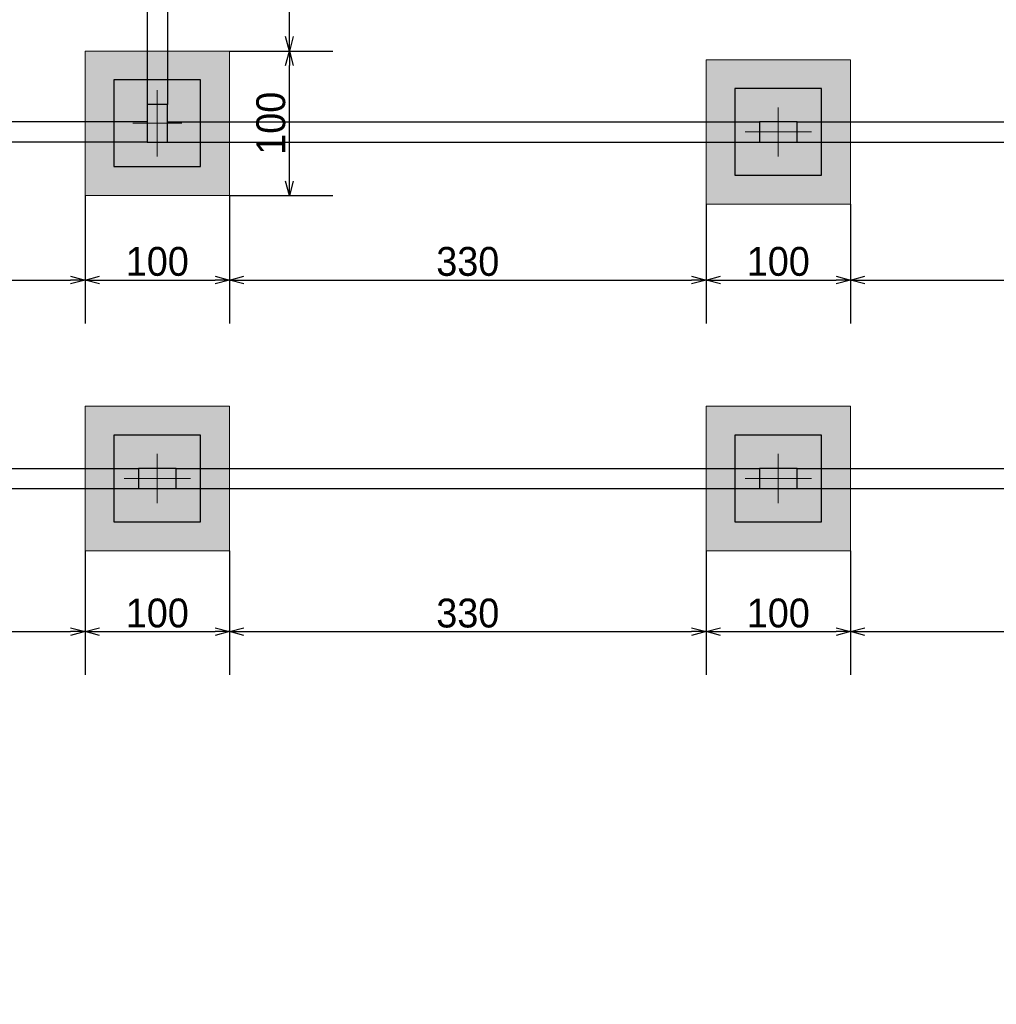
# Model space of a CAD drawing. Header units: millimetres. Extents: x -24 to 384, y -54 to 92.
# Tile 48 of 75: x 162.66 to 169.42, y 71 to 77.82. Entities that reach past the tile are written whole.
import ezdxf

# ---------------------------------------------------------------- set-up
doc = ezdxf.new("R2010")
doc.units = ezdxf.units.MM
doc.layers.add('BL_CONTORNO', color=6, linetype='Continuous', lineweight=9)
doc.layers.add('PILAR_EIXOS', color=1, linetype='Continuous', lineweight=0)
doc.styles.add('GULIM', font='Gulim.ttf')
doc.dimstyles.new('GULIM-100', dxfattribs={"dimtxt": 0.2, "dimasz": 0.1, "dimexe": 0.3, "dimexo": 0, "dimgap": 0.025, "dimtad": 1, "dimdec": 1, "dimlfac": 100, "dimzin": 12, "dimdsep": 46, "dimtxsty": 'GULIM', "dimblk": 'OPEN30', "dimcen": 0, "dimclrd": 152, "dimclre": 152, "dimclrt": 152, "dimaunit": 1, "dimadec": 0, "dimazin": 0, "dimtfac": 1.875, "dimtdec": 1, "dimtmove": 2, "dimatfit": 3, "dimldrblk": 'OPEN30', "dimfxl": 0, "dimtolj": 1, "dimtzin": 12, "dimlwd": -1, "dimarcsym": 0})

# ---------------------------------------------------------------- blocks, each defined once
blk = doc.blocks.new('EIXOS_DO_PILAR')
at = {"layer": 'PILAR_EIXOS'}
for p, q in [((0, -0.5), (0, 0.5)), ((-0.5, 0), (0.5, 0))]:
    blk.add_line(p, q, dxfattribs=at)
blk = doc.blocks.new('_Open30')
at = {"color": 0, "linetype": 'ByBlock', "lineweight": -2}
for p, q in [((-1, 0.268), (0, 0)), ((0, 0), (-1, -0.268)), ((0, 0), (-1, 0))]:
    blk.add_line(p, q, dxfattribs=at)
blk = doc.blocks.new('*D262')
at = {"color": 152, "lineweight": -2, "transparency": 16777216}
for p, q in [((164.1122, 77.6016), (164.8269, 77.6016)), ((164.1122, 76.6016), (164.8269, 76.6016))]:
    blk.add_line(p, q, dxfattribs=at)
at = {"color": 152, "transparency": 16777216}
blk.add_line((164.5269, 76.7016), (164.5269, 77.5016), dxfattribs=at)
at = {"layer": 'Defpoints', "color": 0, "transparency": 16777216}
for p in [(164.1122, 77.6016), (164.5269, 77.6016), (164.1122, 76.6016)]:
    blk.add_point(p, dxfattribs=at)
at = {"color": 152, "transparency": 16777216, "xscale": 0.1, "yscale": 0.1, "zscale": 0.1}
for p, rotation in [((164.5269, 77.6016), 90), ((164.5269, 76.6016), 270)]:
    blk.add_blockref('_Open30', p, dxfattribs=dict(at, rotation=rotation))
at = {"color": 152, "transparency": 16777216, "insert": (164.3991, 77.1016), "char_height": 0.2, "attachment_point": 5, "rotation": 90, "style": 'GULIM'}
blk.add_mtext('\\A1;100', dxfattribs=at)
blk = doc.blocks.new('*D263')
at = {"color": 152, "lineweight": -2, "transparency": 16777216}
for p, q in [((164.1122, 79.6416), (164.8269, 79.6416)), ((164.1122, 77.6016), (164.8269, 77.6016))]:
    blk.add_line(p, q, dxfattribs=at)
at = {"color": 152, "transparency": 16777216}
blk.add_line((164.5269, 77.7016), (164.5269, 79.5416), dxfattribs=at)
at = {"layer": 'Defpoints', "color": 0, "transparency": 16777216}
for p in [(164.1122, 79.6416), (164.5269, 79.6416), (164.1122, 77.6016)]:
    blk.add_point(p, dxfattribs=at)
at = {"color": 152, "transparency": 16777216, "xscale": 0.1, "yscale": 0.1, "zscale": 0.1}
for p, rotation in [((164.5269, 79.6416), 90), ((164.5269, 77.6016), 270)]:
    blk.add_blockref('_Open30', p, dxfattribs=dict(at, rotation=rotation))
at = {"color": 152, "transparency": 16777216, "insert": (164.3992, 78.6216), "char_height": 0.2, "attachment_point": 5, "rotation": 90, "style": 'GULIM'}
blk.add_mtext('\\A1;204', dxfattribs=at)
blk = doc.blocks.new('*D299')
at = {"color": 152, "lineweight": -2, "transparency": 16777216}
for p, q in [((163.1122, 76.6016), (163.1122, 75.716)), ((159.8122, 76.5416), (159.8122, 75.716))]:
    blk.add_line(p, q, dxfattribs=at)
at = {"color": 152, "transparency": 16777216}
blk.add_line((159.9122, 76.016), (163.0122, 76.016), dxfattribs=at)
at = {"layer": 'Defpoints', "color": 0, "transparency": 16777216}
for p in [(163.1122, 76.6016), (159.8122, 76.5416), (163.1122, 76.016)]:
    blk.add_point(p, dxfattribs=at)
at = {"color": 152, "transparency": 16777216, "xscale": 0.1, "yscale": 0.1, "zscale": 0.1, "rotation": 180}
blk.add_blockref('_Open30', (159.8122, 76.016), dxfattribs=at)
at = {"color": 152, "transparency": 16777216, "xscale": 0.1, "yscale": 0.1, "zscale": 0.1}
blk.add_blockref('_Open30', (163.1122, 76.016), dxfattribs=at)
at = {"color": 152, "transparency": 16777216, "insert": (161.4622, 76.1435), "char_height": 0.2, "attachment_point": 5, "style": 'GULIM'}
blk.add_mtext('\\A1;330', dxfattribs=at)
blk = doc.blocks.new('*D300')
at = {"color": 152, "lineweight": -2, "transparency": 16777216}
for p, q in [((163.1122, 76.6016), (163.1122, 75.716)), ((164.1122, 76.6016), (164.1122, 75.716))]:
    blk.add_line(p, q, dxfattribs=at)
at = {"color": 152, "transparency": 16777216}
blk.add_line((163.2122, 76.016), (164.0122, 76.016), dxfattribs=at)
at = {"layer": 'Defpoints', "color": 0, "transparency": 16777216}
for p in [(163.1122, 76.6016), (164.1122, 76.6016), (164.1122, 76.016)]:
    blk.add_point(p, dxfattribs=at)
at = {"color": 152, "transparency": 16777216, "xscale": 0.1, "yscale": 0.1, "zscale": 0.1, "rotation": 180}
blk.add_blockref('_Open30', (163.1122, 76.016), dxfattribs=at)
at = {"color": 152, "transparency": 16777216, "xscale": 0.1, "yscale": 0.1, "zscale": 0.1}
blk.add_blockref('_Open30', (164.1122, 76.016), dxfattribs=at)
at = {"color": 152, "transparency": 16777216, "insert": (163.6122, 76.1438), "char_height": 0.2, "attachment_point": 5, "style": 'GULIM'}
blk.add_mtext('\\A1;100', dxfattribs=at)
blk = doc.blocks.new('*D301')
at = {"color": 152, "lineweight": -2, "transparency": 16777216}
for p, q in [((164.1122, 76.6016), (164.1122, 75.716)), ((167.4122, 76.5416), (167.4122, 75.716))]:
    blk.add_line(p, q, dxfattribs=at)
at = {"color": 152, "transparency": 16777216}
blk.add_line((164.2122, 76.016), (167.3122, 76.016), dxfattribs=at)
at = {"layer": 'Defpoints', "color": 0, "transparency": 16777216}
for p in [(164.1122, 76.6016), (167.4122, 76.5416), (167.4122, 76.016)]:
    blk.add_point(p, dxfattribs=at)
at = {"color": 152, "transparency": 16777216, "xscale": 0.1, "yscale": 0.1, "zscale": 0.1, "rotation": 180}
blk.add_blockref('_Open30', (164.1122, 76.016), dxfattribs=at)
at = {"color": 152, "transparency": 16777216, "xscale": 0.1, "yscale": 0.1, "zscale": 0.1}
blk.add_blockref('_Open30', (167.4122, 76.016), dxfattribs=at)
at = {"color": 152, "transparency": 16777216, "insert": (165.7622, 76.1435), "char_height": 0.2, "attachment_point": 5, "style": 'GULIM'}
blk.add_mtext('\\A1;330', dxfattribs=at)
blk = doc.blocks.new('*D302')
at = {"color": 152, "lineweight": -2, "transparency": 16777216}
for p, q in [((167.4122, 76.5416), (167.4122, 75.716)), ((168.4122, 76.5416), (168.4122, 75.716))]:
    blk.add_line(p, q, dxfattribs=at)
at = {"color": 152, "transparency": 16777216}
blk.add_line((167.5122, 76.016), (168.3122, 76.016), dxfattribs=at)
at = {"layer": 'Defpoints', "color": 0, "transparency": 16777216}
for p in [(167.4122, 76.5416), (168.4122, 76.5416), (168.4122, 76.016)]:
    blk.add_point(p, dxfattribs=at)
at = {"color": 152, "transparency": 16777216, "xscale": 0.1, "yscale": 0.1, "zscale": 0.1, "rotation": 180}
blk.add_blockref('_Open30', (167.4122, 76.016), dxfattribs=at)
at = {"color": 152, "transparency": 16777216, "xscale": 0.1, "yscale": 0.1, "zscale": 0.1}
blk.add_blockref('_Open30', (168.4122, 76.016), dxfattribs=at)
at = {"color": 152, "transparency": 16777216, "insert": (167.9122, 76.1438), "char_height": 0.2, "attachment_point": 5, "style": 'GULIM'}
blk.add_mtext('\\A1;100', dxfattribs=at)
blk = doc.blocks.new('*D303')
at = {"color": 152, "lineweight": -2, "transparency": 16777216}
for p, q in [((171.4872, 76.6516), (171.4872, 75.716)), ((168.4122, 76.5416), (168.4122, 75.716))]:
    blk.add_line(p, q, dxfattribs=at)
at = {"color": 152, "transparency": 16777216}
blk.add_line((168.5122, 76.016), (171.3872, 76.016), dxfattribs=at)
at = {"layer": 'Defpoints', "color": 0, "transparency": 16777216}
for p in [(171.4872, 76.6516), (168.4122, 76.5416), (171.4872, 76.016)]:
    blk.add_point(p, dxfattribs=at)
at = {"color": 152, "transparency": 16777216, "xscale": 0.1, "yscale": 0.1, "zscale": 0.1, "rotation": 180}
blk.add_blockref('_Open30', (168.4122, 76.016), dxfattribs=at)
at = {"color": 152, "transparency": 16777216, "xscale": 0.1, "yscale": 0.1, "zscale": 0.1}
blk.add_blockref('_Open30', (171.4872, 76.016), dxfattribs=at)
at = {"color": 152, "transparency": 16777216, "insert": (169.9497, 76.1437), "char_height": 0.2, "attachment_point": 5, "style": 'GULIM'}
blk.add_mtext('\\A1;307.5', dxfattribs=at)
blk = doc.blocks.new('*D322')
at = {"color": 152, "lineweight": -2, "transparency": 16777216}
for p, q in [((159.8122, 74.1416), (159.8122, 73.2808)), ((163.1122, 74.1416), (163.1122, 73.2808))]:
    blk.add_line(p, q, dxfattribs=at)
at = {"color": 152, "transparency": 16777216}
blk.add_line((159.9122, 73.5808), (163.0122, 73.5808), dxfattribs=at)
at = {"layer": 'Defpoints', "color": 0, "transparency": 16777216}
for p in [(159.8122, 74.1416), (163.1122, 74.1416), (163.1122, 73.5808)]:
    blk.add_point(p, dxfattribs=at)
at = {"color": 152, "transparency": 16777216, "xscale": 0.1, "yscale": 0.1, "zscale": 0.1, "rotation": 180}
blk.add_blockref('_Open30', (159.8122, 73.5808), dxfattribs=at)
at = {"color": 152, "transparency": 16777216, "xscale": 0.1, "yscale": 0.1, "zscale": 0.1}
blk.add_blockref('_Open30', (163.1122, 73.5808), dxfattribs=at)
at = {"color": 152, "transparency": 16777216, "insert": (161.4622, 73.7083), "char_height": 0.2, "attachment_point": 5, "style": 'GULIM'}
blk.add_mtext('\\A1;330', dxfattribs=at)
blk = doc.blocks.new('*D323')
at = {"color": 152, "lineweight": -2, "transparency": 16777216}
for p, q in [((163.1122, 74.1416), (163.1122, 73.2808)), ((164.1122, 74.1416), (164.1122, 73.2808))]:
    blk.add_line(p, q, dxfattribs=at)
at = {"color": 152, "transparency": 16777216}
blk.add_line((163.2122, 73.5808), (164.0122, 73.5808), dxfattribs=at)
at = {"layer": 'Defpoints', "color": 0, "transparency": 16777216}
for p in [(163.1122, 74.1416), (164.1122, 74.1416), (164.1122, 73.5808)]:
    blk.add_point(p, dxfattribs=at)
at = {"color": 152, "transparency": 16777216, "xscale": 0.1, "yscale": 0.1, "zscale": 0.1, "rotation": 180}
blk.add_blockref('_Open30', (163.1122, 73.5808), dxfattribs=at)
at = {"color": 152, "transparency": 16777216, "xscale": 0.1, "yscale": 0.1, "zscale": 0.1}
blk.add_blockref('_Open30', (164.1122, 73.5808), dxfattribs=at)
at = {"color": 152, "transparency": 16777216, "insert": (163.6122, 73.7086), "char_height": 0.2, "attachment_point": 5, "style": 'GULIM'}
blk.add_mtext('\\A1;100', dxfattribs=at)
blk = doc.blocks.new('*D324')
at = {"color": 152, "lineweight": -2, "transparency": 16777216}
for p, q in [((164.1122, 74.1416), (164.1122, 73.2808)), ((167.4122, 74.1416), (167.4122, 73.2808))]:
    blk.add_line(p, q, dxfattribs=at)
at = {"color": 152, "transparency": 16777216}
blk.add_line((164.2122, 73.5808), (167.3122, 73.5808), dxfattribs=at)
at = {"layer": 'Defpoints', "color": 0, "transparency": 16777216}
for p in [(164.1122, 74.1416), (167.4122, 74.1416), (167.4122, 73.5808)]:
    blk.add_point(p, dxfattribs=at)
at = {"color": 152, "transparency": 16777216, "xscale": 0.1, "yscale": 0.1, "zscale": 0.1, "rotation": 180}
blk.add_blockref('_Open30', (164.1122, 73.5808), dxfattribs=at)
at = {"color": 152, "transparency": 16777216, "xscale": 0.1, "yscale": 0.1, "zscale": 0.1}
blk.add_blockref('_Open30', (167.4122, 73.5808), dxfattribs=at)
at = {"color": 152, "transparency": 16777216, "insert": (165.7622, 73.7083), "char_height": 0.2, "attachment_point": 5, "style": 'GULIM'}
blk.add_mtext('\\A1;330', dxfattribs=at)
blk = doc.blocks.new('*D325')
at = {"color": 152, "lineweight": -2, "transparency": 16777216}
for p, q in [((167.4122, 74.1416), (167.4122, 73.2808)), ((168.4122, 74.1416), (168.4122, 73.2808))]:
    blk.add_line(p, q, dxfattribs=at)
at = {"color": 152, "transparency": 16777216}
blk.add_line((167.5122, 73.5808), (168.3122, 73.5808), dxfattribs=at)
at = {"layer": 'Defpoints', "color": 0, "transparency": 16777216}
for p in [(167.4122, 74.1416), (168.4122, 74.1416), (168.4122, 73.5808)]:
    blk.add_point(p, dxfattribs=at)
at = {"color": 152, "transparency": 16777216, "xscale": 0.1, "yscale": 0.1, "zscale": 0.1, "rotation": 180}
blk.add_blockref('_Open30', (167.4122, 73.5808), dxfattribs=at)
at = {"color": 152, "transparency": 16777216, "xscale": 0.1, "yscale": 0.1, "zscale": 0.1}
blk.add_blockref('_Open30', (168.4122, 73.5808), dxfattribs=at)
at = {"color": 152, "transparency": 16777216, "insert": (167.9122, 73.7086), "char_height": 0.2, "attachment_point": 5, "style": 'GULIM'}
blk.add_mtext('\\A1;100', dxfattribs=at)
blk = doc.blocks.new('*D326')
at = {"color": 152, "lineweight": -2, "transparency": 16777216}
for p, q in [((168.4122, 74.1416), (168.4122, 73.2808)), ((171.6522, 74.1416), (171.6522, 73.2808))]:
    blk.add_line(p, q, dxfattribs=at)
at = {"color": 152, "transparency": 16777216}
blk.add_line((168.5122, 73.5808), (171.5522, 73.5808), dxfattribs=at)
at = {"layer": 'Defpoints', "color": 0, "transparency": 16777216}
for p in [(168.4122, 74.1416), (171.6522, 74.1416), (171.6522, 73.5808)]:
    blk.add_point(p, dxfattribs=at)
at = {"color": 152, "transparency": 16777216, "xscale": 0.1, "yscale": 0.1, "zscale": 0.1, "rotation": 180}
blk.add_blockref('_Open30', (168.4122, 73.5808), dxfattribs=at)
at = {"color": 152, "transparency": 16777216, "xscale": 0.1, "yscale": 0.1, "zscale": 0.1}
blk.add_blockref('_Open30', (171.6522, 73.5808), dxfattribs=at)
at = {"color": 152, "transparency": 16777216, "insert": (170.0322, 73.7084), "char_height": 0.2, "attachment_point": 5, "style": 'GULIM'}
blk.add_mtext('\\A1;324', dxfattribs=at)

msp = doc.modelspace()

# ---------------------------------------------------------------- hatches: boundary and pattern name
h = msp.add_hatch(color=11)
h.dxf.hatch_style = 1
h.paths.add_polyline_path([(137.3122, 83.6816), (137.3122, 82.6816), (138.3122, 82.6816), (138.3122, 83.6816)])
h.paths.add_polyline_path([(137.5122, 83.4816), (137.5122, 82.8816), (138.1122, 82.8816), (138.1122, 83.4816)], flags=16)
h.paths.add_polyline_path([(141.6122, 83.7416), (141.6122, 82.7416), (142.6122, 82.7416), (142.6122, 83.7416)])
h.paths.add_polyline_path([(141.8122, 83.5416), (141.8122, 82.9416), (142.4122, 82.9416), (142.4122, 83.5416)], flags=16)
h.paths.add_polyline_path([(145.9122, 83.6816), (145.9122, 82.6816), (146.9122, 82.6816), (146.9122, 83.6816)])
h.paths.add_polyline_path([(146.1122, 83.4816), (146.1122, 82.8816), (146.7122, 82.8816), (146.7122, 83.4816)], flags=16)
h.paths.add_polyline_path([(150.2122, 83.7416), (150.2122, 82.7416), (151.2122, 82.7416), (151.2122, 83.7416)])
h.paths.add_polyline_path([(150.4122, 83.5416), (150.4122, 82.9416), (151.0122, 82.9416), (151.0122, 83.5416)], flags=16)
h.paths.add_polyline_path([(154.5122, 83.6816), (154.5122, 82.6816), (155.5122, 82.6816), (155.5122, 83.6816)])
h.paths.add_polyline_path([(154.7122, 83.4816), (154.7122, 82.8816), (155.3122, 82.8816), (155.3122, 83.4816)], flags=16)
h.paths.add_polyline_path([(158.8122, 83.7416), (158.8122, 82.7416), (159.8122, 82.7416), (159.8122, 83.7416)])
h.paths.add_polyline_path([(159.0122, 83.5416), (159.0122, 82.9416), (159.6122, 82.9416), (159.6122, 83.5416)], flags=16)
h.paths.add_polyline_path([(163.1122, 83.6816), (163.1122, 82.6816), (164.1122, 82.6816), (164.1122, 83.6816)])
h.paths.add_polyline_path([(163.3122, 83.4816), (163.3122, 82.8816), (163.9122, 82.8816), (163.9122, 83.4816)], flags=16)
h.paths.add_polyline_path([(167.4122, 83.7416), (167.4122, 82.7416), (168.4122, 82.7416), (168.4122, 83.7416)])
h.paths.add_polyline_path([(167.6122, 83.5416), (167.6122, 82.9416), (168.2122, 82.9416), (168.2122, 83.5416)], flags=16)
h.paths.add_polyline_path([(171.6872, 82.9316), (172.9372, 82.9316), (172.9372, 83.4316), (171.6872, 83.4316)], flags=16)
h.paths.add_polyline_path([(171.4872, 82.7316), (173.1372, 82.7316), (173.1372, 83.6316), (171.4872, 83.6316)])
h.paths.add_polyline_path([(176.2122, 83.7416), (176.2122, 82.7416), (177.2122, 82.7416), (177.2122, 83.7416)])
h.paths.add_polyline_path([(176.4122, 83.5416), (176.4122, 82.9416), (177.0122, 82.9416), (177.0122, 83.5416)], flags=16)
h.paths.add_polyline_path([(180.5122, 83.6816), (180.5122, 82.6816), (181.5122, 82.6816), (181.5122, 83.6816)])
h.paths.add_polyline_path([(180.7122, 83.4816), (180.7122, 82.8816), (181.3122, 82.8816), (181.3122, 83.4816)], flags=16)
h.paths.add_polyline_path([(180.5122, 80.6416), (180.5122, 79.6416), (181.5122, 79.6416), (181.5122, 80.6416)])
h.paths.add_polyline_path([(180.7122, 80.4416), (180.7122, 79.8416), (181.3122, 79.8416), (181.3122, 80.4416)], flags=16)
h.paths.add_polyline_path([(180.5122, 77.6016), (180.5122, 76.6016), (181.5122, 76.6016), (181.5122, 77.6016)])
h.paths.add_polyline_path([(180.7122, 77.4016), (180.7122, 76.8016), (181.3122, 76.8016), (181.3122, 77.4016)], flags=16)
h.paths.add_polyline_path([(177.4122, 77.5416), (177.4122, 76.5416), (178.4122, 76.5416), (178.4122, 77.5416)])
h.paths.add_polyline_path([(177.6122, 77.3416), (177.6122, 76.7416), (178.2122, 76.7416), (178.2122, 77.3416)], flags=16)
h.paths.add_polyline_path([(180.5122, 73.2416), (180.5122, 72.2416), (181.5122, 72.2416), (181.5122, 73.2416)])
h.paths.add_polyline_path([(180.7122, 73.0416), (180.7122, 72.4416), (181.3122, 72.4416), (181.3122, 73.0416)], flags=16)
h.paths.add_polyline_path([(180.5122, 68.9416), (180.5122, 67.9416), (181.5122, 67.9416), (181.5122, 68.9416)])
h.paths.add_polyline_path([(177.4122, 68.9416), (177.4122, 67.9416), (178.4122, 67.9416), (178.4122, 68.9416)])
h.paths.add_polyline_path([(180.7122, 68.7416), (180.7122, 68.1416), (181.3122, 68.1416), (181.3122, 68.7416)], flags=16)
h.paths.add_polyline_path([(177.6122, 68.7416), (177.6122, 68.1416), (178.2122, 68.1416), (178.2122, 68.7416)], flags=16)
h.paths.add_polyline_path([(180.5122, 64.7016), (180.5122, 63.7016), (181.5122, 63.7016), (181.5122, 64.7016)])
h.paths.add_polyline_path([(180.7122, 64.5016), (180.7122, 63.9016), (181.3122, 63.9016), (181.3122, 64.5016)], flags=16)
h.paths.add_polyline_path([(177.4122, 60.3416), (177.4122, 59.3416), (178.4122, 59.3416), (178.4122, 60.3416)])
h.paths.add_polyline_path([(180.5122, 60.4016), (180.5122, 59.4016), (181.5122, 59.4016), (181.5122, 60.4016)])
h.paths.add_polyline_path([(177.6122, 60.1416), (177.6122, 59.5416), (178.2122, 59.5416), (178.2122, 60.1416)], flags=16)
h.paths.add_polyline_path([(180.7122, 60.2016), (180.7122, 59.6016), (181.3122, 59.6016), (181.3122, 60.2016)], flags=16)
h.paths.add_polyline_path([(171.9122, 60.4016), (171.9122, 59.4016), (172.9122, 59.4016), (172.9122, 60.4016)])
h.paths.add_polyline_path([(174.3722, 60.3416), (174.3722, 59.3416), (175.3722, 59.3416), (175.3722, 60.3416)])
h.paths.add_polyline_path([(172.1122, 60.2016), (172.1122, 59.6016), (172.7122, 59.6016), (172.7122, 60.2016)], flags=16)
h.paths.add_polyline_path([(174.5722, 60.1416), (174.5722, 59.5416), (175.1722, 59.5416), (175.1722, 60.1416)], flags=16)
h.paths.add_polyline_path([(174.3122, 64.7016), (174.3122, 63.7016), (175.3122, 63.7016), (175.3122, 64.7016)])
h.paths.add_polyline_path([(171.9122, 64.7016), (171.9122, 63.7016), (172.9122, 63.7016), (172.9122, 64.7016)])
h.paths.add_polyline_path([(174.5122, 64.5016), (174.5122, 63.9016), (175.1122, 63.9016), (175.1122, 64.5016)], flags=16)
h.paths.add_polyline_path([(172.1122, 64.5016), (172.1122, 63.9016), (172.7122, 63.9016), (172.7122, 64.5016)], flags=16)
h.paths.add_polyline_path([(171.9122, 68.9416), (171.9122, 67.9416), (172.9122, 67.9416), (172.9122, 68.9416)])
h.paths.add_polyline_path([(174.3722, 68.9416), (174.3722, 67.9416), (175.3722, 67.9416), (175.3722, 68.9416)])
h.paths.add_polyline_path([(174.5722, 68.7416), (174.5722, 68.1416), (175.1722, 68.1416), (175.1722, 68.7416)], flags=16)
h.paths.add_polyline_path([(172.1122, 68.7416), (172.1122, 68.1416), (172.7122, 68.1416), (172.7122, 68.7416)], flags=16)
h.paths.add_polyline_path([(174.3122, 73.2416), (174.3122, 72.2416), (175.3122, 72.2416), (175.3122, 73.2416)])
h.paths.add_polyline_path([(171.9122, 73.2416), (171.9122, 72.2416), (172.9122, 72.2416), (172.9122, 73.2416)])
h.paths.add_polyline_path([(174.5122, 73.0416), (174.5122, 72.4416), (175.1122, 72.4416), (175.1122, 73.0416)], flags=16)
h.paths.add_polyline_path([(172.1122, 73.0416), (172.1122, 72.4416), (172.7122, 72.4416), (172.7122, 73.0416)], flags=16)
h.paths.add_polyline_path([(171.6522, 75.1416), (171.6522, 74.1416), (172.6522, 74.1416), (172.6522, 75.1416)])
h.paths.add_polyline_path([(171.8522, 74.9416), (171.8522, 74.3416), (172.4522, 74.3416), (172.4522, 74.9416)], flags=16)
h.paths.add_polyline_path([(171.6872, 76.8516), (172.9372, 76.8516), (172.9372, 77.3516), (171.6872, 77.3516)], flags=16)
h.paths.add_polyline_path([(171.4872, 76.6516), (173.1372, 76.6516), (173.1372, 77.5516), (171.4872, 77.5516)])
h.paths.add_polyline_path([(174.3722, 77.5416), (174.3722, 76.5416), (175.3722, 76.5416), (175.3722, 77.5416)])
h.paths.add_polyline_path([(174.5722, 77.3416), (174.5722, 76.7416), (175.1722, 76.7416), (175.1722, 77.3416)], flags=16)
h.paths.add_polyline_path([(171.4872, 79.6916), (173.1372, 79.6916), (173.1372, 80.5916), (171.4872, 80.5916)])
h.paths.add_polyline_path([(171.6872, 79.8916), (172.9372, 79.8916), (172.9372, 80.3916), (171.6872, 80.3916)], flags=16)
h.paths.add_polyline_path([(167.4122, 77.5416), (167.4122, 76.5416), (168.4122, 76.5416), (168.4122, 77.5416)])
h.paths.add_polyline_path([(167.6122, 77.3416), (167.6122, 76.7416), (168.2122, 76.7416), (168.2122, 77.3416)], flags=16)
h.paths.add_polyline_path([(163.1122, 77.6016), (163.1122, 76.6016), (164.1122, 76.6016), (164.1122, 77.6016)])
h.paths.add_polyline_path([(163.3122, 77.4016), (163.3122, 76.8016), (163.9122, 76.8016), (163.9122, 77.4016)], flags=16)
h.paths.add_polyline_path([(163.1122, 75.1416), (163.1122, 74.1416), (164.1122, 74.1416), (164.1122, 75.1416)])
h.paths.add_polyline_path([(163.3122, 74.9416), (163.3122, 74.3416), (163.9122, 74.3416), (163.9122, 74.9416)], flags=16)
h.paths.add_polyline_path([(167.4122, 75.1416), (167.4122, 74.1416), (168.4122, 74.1416), (168.4122, 75.1416)])
h.paths.add_polyline_path([(167.6122, 74.9416), (167.6122, 74.3416), (168.2122, 74.3416), (168.2122, 74.9416)], flags=16)
h.paths.add_polyline_path([(163.1122, 80.6416), (163.1122, 79.6416), (164.1122, 79.6416), (164.1122, 80.6416)])
h.paths.add_polyline_path([(163.3122, 80.4416), (163.3122, 79.8416), (163.9122, 79.8416), (163.9122, 80.4416)], flags=16)
h.paths.add_polyline_path([(160.5622, 80.4316), (160.5622, 79.4316), (161.5622, 79.4316), (161.5622, 80.4316)])
h.paths.add_polyline_path([(160.7622, 80.2316), (160.7622, 79.6316), (161.3622, 79.6316), (161.3622, 80.2316)], flags=16)
h.paths.add_polyline_path([(158.8122, 80.6416), (158.8122, 79.6416), (159.8122, 79.6416), (159.8122, 80.6416)])
h.paths.add_polyline_path([(159.0122, 80.4416), (159.0122, 79.8416), (159.6122, 79.8416), (159.6122, 80.4416)], flags=16)
h.paths.add_polyline_path([(157.0622, 80.4316), (157.0622, 79.4316), (158.0622, 79.4316), (158.0622, 80.4316)])
h.paths.add_polyline_path([(157.2622, 80.2316), (157.2622, 79.6316), (157.8622, 79.6316), (157.8622, 80.2316)], flags=16)
h.paths.add_polyline_path([(158.8122, 77.5416), (158.8122, 76.5416), (159.8122, 76.5416), (159.8122, 77.5416)])
h.paths.add_polyline_path([(159.0122, 77.3416), (159.0122, 76.7416), (159.6122, 76.7416), (159.6122, 77.3416)], flags=16)
h.paths.add_polyline_path([(158.8122, 75.1416), (158.8122, 74.1416), (159.8122, 74.1416), (159.8122, 75.1416)])
h.paths.add_polyline_path([(159.0122, 74.9416), (159.0122, 74.3416), (159.6122, 74.3416), (159.6122, 74.9416)], flags=16)
h.paths.add_polyline_path([(154.5122, 75.1416), (154.5122, 74.1416), (155.5122, 74.1416), (155.5122, 75.1416)])
h.paths.add_polyline_path([(154.7122, 74.9416), (154.7122, 74.3416), (155.3122, 74.3416), (155.3122, 74.9416)], flags=16)
h.paths.add_polyline_path([(154.5122, 77.6016), (154.5122, 76.6016), (155.5122, 76.6016), (155.5122, 77.6016)])
h.paths.add_polyline_path([(154.7122, 77.4016), (154.7122, 76.8016), (155.3122, 76.8016), (155.3122, 77.4016)], flags=16)
h.paths.add_polyline_path([(154.5122, 80.6416), (154.5122, 79.6416), (155.5122, 79.6416), (155.5122, 80.6416)])
h.paths.add_polyline_path([(154.7122, 80.4416), (154.7122, 79.8416), (155.3122, 79.8416), (155.3122, 80.4416)], flags=16)
h.paths.add_polyline_path([(150.2122, 77.5416), (150.2122, 76.5416), (151.2122, 76.5416), (151.2122, 77.5416)])
h.paths.add_polyline_path([(150.4122, 77.3416), (150.4122, 76.7416), (151.0122, 76.7416), (151.0122, 77.3416)], flags=16)
h.paths.add_polyline_path([(150.2122, 75.1416), (150.2122, 74.1416), (151.2122, 74.1416), (151.2122, 75.1416)])
h.paths.add_polyline_path([(150.4122, 74.9416), (150.4122, 74.3416), (151.0122, 74.3416), (151.0122, 74.9416)], flags=16)
h.paths.add_polyline_path([(145.9122, 75.1416), (145.9122, 74.1416), (146.9122, 74.1416), (146.9122, 75.1416)])
h.paths.add_polyline_path([(146.1122, 74.9416), (146.1122, 74.3416), (146.7122, 74.3416), (146.7122, 74.9416)], flags=16)
h.paths.add_polyline_path([(145.9122, 77.6016), (145.9122, 76.6016), (146.9122, 76.6016), (146.9122, 77.6016)])
h.paths.add_polyline_path([(146.1122, 77.4016), (146.1122, 76.8016), (146.7122, 76.8016), (146.7122, 77.4016)], flags=16)
h.paths.add_polyline_path([(145.9122, 80.6416), (145.9122, 79.6416), (146.9122, 79.6416), (146.9122, 80.6416)])
h.paths.add_polyline_path([(146.1122, 80.4416), (146.1122, 79.8416), (146.7122, 79.8416), (146.7122, 80.4416)], flags=16)
h.paths.add_polyline_path([(141.6122, 77.5416), (141.6122, 76.5416), (142.6122, 76.5416), (142.6122, 77.5416)])
h.paths.add_polyline_path([(141.8122, 77.3416), (141.8122, 76.7416), (142.4122, 76.7416), (142.4122, 77.3416)], flags=16)
h.paths.add_polyline_path([(141.6122, 75.1416), (141.6122, 74.1416), (142.6122, 74.1416), (142.6122, 75.1416)])
h.paths.add_polyline_path([(141.8122, 74.9416), (141.8122, 74.3416), (142.4122, 74.3416), (142.4122, 74.9416)], flags=16)
h.paths.add_polyline_path([(137.3722, 75.1416), (137.3722, 74.1416), (138.3722, 74.1416), (138.3722, 75.1416)])
h.paths.add_polyline_path([(137.5722, 74.9416), (137.5722, 74.3416), (138.1722, 74.3416), (138.1722, 74.9416)], flags=16)
h.paths.add_polyline_path([(137.3122, 77.6016), (137.3122, 76.6016), (138.3122, 76.6016), (138.3122, 77.6016)])
h.paths.add_polyline_path([(137.5122, 77.4016), (137.5122, 76.8016), (138.1122, 76.8016), (138.1122, 77.4016)], flags=16)
h.paths.add_polyline_path([(137.3122, 80.6416), (137.3122, 79.6416), (138.3122, 79.6416), (138.3122, 80.6416)])
h.paths.add_polyline_path([(137.5122, 80.4416), (137.5122, 79.8416), (138.1122, 79.8416), (138.1122, 80.4416)], flags=16)
h = msp.add_hatch(color=254)
h.dxf.hatch_style = 1
h.paths.add_polyline_path([(180.7122, 60.2016), (180.7122, 59.6016), (181.3122, 59.6016), (181.3122, 60.2016)])
h.paths.add_polyline_path([(177.6122, 60.1416), (177.6122, 59.5416), (178.2122, 59.5416), (178.2122, 60.1416)])
h.paths.add_polyline_path([(174.5722, 60.1416), (174.5722, 59.5416), (175.1722, 59.5416), (175.1722, 60.1416)])
h.paths.add_polyline_path([(172.1122, 60.2016), (172.1122, 59.6016), (172.7122, 59.6016), (172.7122, 60.2016)])
h.paths.add_polyline_path([(172.1122, 64.5016), (172.1122, 63.9016), (172.7122, 63.9016), (172.7122, 64.5016)])
h.paths.add_polyline_path([(174.5122, 64.5016), (174.5122, 63.9016), (175.1122, 63.9016), (175.1122, 64.5016)])
h.paths.add_polyline_path([(180.7122, 64.5016), (180.7122, 63.9016), (181.3122, 63.9016), (181.3122, 64.5016)])
h.paths.add_polyline_path([(180.7122, 68.7416), (180.7122, 68.1416), (181.3122, 68.1416), (181.3122, 68.7416)])
h.paths.add_polyline_path([(177.6122, 68.7416), (177.6122, 68.1416), (178.2122, 68.1416), (178.2122, 68.7416)])
h.paths.add_polyline_path([(174.5722, 68.7416), (174.5722, 68.1416), (175.1722, 68.1416), (175.1722, 68.7416)])
h.paths.add_polyline_path([(172.1122, 68.7416), (172.1122, 68.1416), (172.7122, 68.1416), (172.7122, 68.7416)])
h.paths.add_polyline_path([(172.1122, 73.0416), (172.1122, 72.4416), (172.7122, 72.4416), (172.7122, 73.0416)])
h.paths.add_polyline_path([(174.5122, 73.0416), (174.5122, 72.4416), (175.1122, 72.4416), (175.1122, 73.0416)])
h.paths.add_polyline_path([(180.7122, 73.0416), (180.7122, 72.4416), (181.3122, 72.4416), (181.3122, 73.0416)])
h.paths.add_polyline_path([(180.7122, 77.4016), (180.7122, 76.8016), (181.3122, 76.8016), (181.3122, 77.4016)])
h.paths.add_polyline_path([(177.6122, 77.3416), (177.6122, 76.7416), (178.2122, 76.7416), (178.2122, 77.3416)])
h.paths.add_polyline_path([(171.6872, 76.8516), (172.9372, 76.8516), (172.9372, 77.3516), (171.6872, 77.3516)])
h.paths.add_polyline_path([(174.5722, 77.3416), (174.5722, 76.7416), (175.1722, 76.7416), (175.1722, 77.3416)])
h.paths.add_polyline_path([(171.6872, 79.8916), (172.9372, 79.8916), (172.9372, 80.3916), (171.6872, 80.3916)])
h.paths.add_polyline_path([(171.6872, 82.9316), (172.9372, 82.9316), (172.9372, 83.4316), (171.6872, 83.4316)])
h.paths.add_polyline_path([(176.4122, 83.5416), (176.4122, 82.9416), (177.0122, 82.9416), (177.0122, 83.5416)])
h.paths.add_polyline_path([(180.7122, 83.4816), (180.7122, 82.8816), (181.3122, 82.8816), (181.3122, 83.4816)])
h.paths.add_polyline_path([(180.7122, 80.4416), (180.7122, 79.8416), (181.3122, 79.8416), (181.3122, 80.4416)])
h.paths.add_polyline_path([(171.8522, 74.9416), (171.8522, 74.3416), (172.4522, 74.3416), (172.4522, 74.9416)])
h.paths.add_polyline_path([(167.6122, 74.9416), (167.6122, 74.3416), (168.2122, 74.3416), (168.2122, 74.9416)])
h.paths.add_polyline_path([(163.3122, 74.9416), (163.3122, 74.3416), (163.9122, 74.3416), (163.9122, 74.9416)])
h.paths.add_polyline_path([(159.0122, 74.9416), (159.0122, 74.3416), (159.6122, 74.3416), (159.6122, 74.9416)])
h.paths.add_polyline_path([(157.2622, 80.2316), (157.2622, 79.6316), (157.8622, 79.6316), (157.8622, 80.2316)])
h.paths.add_polyline_path([(159.0122, 80.4416), (159.0122, 79.8416), (159.6122, 79.8416), (159.6122, 80.4416)])
h.paths.add_polyline_path([(160.7622, 80.2316), (160.7622, 79.6316), (161.3622, 79.6316), (161.3622, 80.2316)])
h.paths.add_polyline_path([(159.0122, 77.3416), (159.0122, 76.7416), (159.6122, 76.7416), (159.6122, 77.3416)])
h.paths.add_polyline_path([(159.0122, 83.5416), (159.0122, 82.9416), (159.6122, 82.9416), (159.6122, 83.5416)])
h.paths.add_polyline_path([(167.6122, 77.3416), (167.6122, 76.7416), (168.2122, 76.7416), (168.2122, 77.3416)])
h.paths.add_polyline_path([(167.6122, 83.5416), (167.6122, 82.9416), (168.2122, 82.9416), (168.2122, 83.5416)])
h.paths.add_polyline_path([(163.3122, 83.4816), (163.3122, 82.8816), (163.9122, 82.8816), (163.9122, 83.4816)])
h.paths.add_polyline_path([(163.3122, 80.4416), (163.3122, 79.8416), (163.9122, 79.8416), (163.9122, 80.4416)])
h.paths.add_polyline_path([(163.3122, 77.4016), (163.3122, 76.8016), (163.9122, 76.8016), (163.9122, 77.4016)])
h.paths.add_polyline_path([(154.7122, 74.9416), (154.7122, 74.3416), (155.3122, 74.3416), (155.3122, 74.9416)])
h.paths.add_polyline_path([(154.7122, 77.4016), (154.7122, 76.8016), (155.3122, 76.8016), (155.3122, 77.4016)])
h.paths.add_polyline_path([(154.7122, 80.4416), (154.7122, 79.8416), (155.3122, 79.8416), (155.3122, 80.4416)])
h.paths.add_polyline_path([(154.7122, 83.4816), (154.7122, 82.8816), (155.3122, 82.8816), (155.3122, 83.4816)])
h.paths.add_polyline_path([(150.4122, 83.5416), (150.4122, 82.9416), (151.0122, 82.9416), (151.0122, 83.5416)])
h.paths.add_polyline_path([(150.4122, 77.3416), (150.4122, 76.7416), (151.0122, 76.7416), (151.0122, 77.3416)])
h.paths.add_polyline_path([(150.4122, 74.9416), (150.4122, 74.3416), (151.0122, 74.3416), (151.0122, 74.9416)])
h.paths.add_polyline_path([(146.1122, 74.9416), (146.1122, 74.3416), (146.7122, 74.3416), (146.7122, 74.9416)])
h.paths.add_polyline_path([(141.8122, 74.9416), (141.8122, 74.3416), (142.4122, 74.3416), (142.4122, 74.9416)])
h.paths.add_polyline_path([(141.8122, 77.3416), (141.8122, 76.7416), (142.4122, 76.7416), (142.4122, 77.3416)])
h.paths.add_polyline_path([(146.1122, 77.4016), (146.1122, 76.8016), (146.7122, 76.8016), (146.7122, 77.4016)])
h.paths.add_polyline_path([(146.1122, 80.4416), (146.1122, 79.8416), (146.7122, 79.8416), (146.7122, 80.4416)])
h.paths.add_polyline_path([(146.1122, 83.4816), (146.1122, 82.8816), (146.7122, 82.8816), (146.7122, 83.4816)])
h.paths.add_polyline_path([(141.8122, 83.5416), (141.8122, 82.9416), (142.4122, 82.9416), (142.4122, 83.5416)])
h.paths.add_polyline_path([(137.5122, 83.4816), (137.5122, 82.8816), (138.1122, 82.8816), (138.1122, 83.4816)])
h.paths.add_polyline_path([(137.5122, 80.4416), (137.5122, 79.8416), (138.1122, 79.8416), (138.1122, 80.4416)])
h.paths.add_polyline_path([(137.5122, 77.4016), (137.5122, 76.8016), (138.1122, 76.8016), (138.1122, 77.4016)])
h.paths.add_polyline_path([(137.5722, 74.9416), (137.5722, 74.3416), (138.1722, 74.3416), (138.1722, 74.9416)])

# ---------------------------------------------------------------- linework, layer by layer
at = {"color": 1}
for p, q in [((163.5422, 80.0116), (163.5422, 77.2316)), ((163.6822, 80.0116), (163.6822, 77.2316)), ((163.5422, 77.1116), (161.1322, 77.1116)), ((163.6822, 77.1116), (167.7822, 77.1116)), ((168.0422, 77.1116), (172.1422, 77.1116)), ((163.5422, 76.9716), (159.4422, 76.9716)), ((163.6822, 76.9716), (167.7822, 76.9716)), ((168.0422, 76.9716), (172.1422, 76.9716)), ((159.4422, 74.7116), (163.4822, 74.7116)), ((163.7422, 74.7116), (167.7822, 74.7116)), ((168.0422, 74.7116), (172.0222, 74.7116)), ((159.4422, 74.5716), (163.4822, 74.5716)), ((163.7422, 74.5716), (167.7822, 74.5716)), ((168.0422, 74.5716), (172.0222, 74.5716))]:
    msp.add_line(p, q, dxfattribs=at)
at = {"color": 3}
for points in [[(163.3122, 77.4016), (163.3122, 76.8016), (163.9122, 76.8016), (163.9122, 77.4016), (163.3122, 77.4016)], [(167.6122, 77.3416), (167.6122, 76.7416), (168.2122, 76.7416), (168.2122, 77.3416), (167.6122, 77.3416)], [(163.3122, 74.9416), (163.3122, 74.3416), (163.9122, 74.3416), (163.9122, 74.9416), (163.3122, 74.9416)], [(167.6122, 74.9416), (167.6122, 74.3416), (168.2122, 74.3416), (168.2122, 74.9416), (167.6122, 74.9416)]]:
    msp.add_lwpolyline(points, close=True, dxfattribs=at)
at = {"color": 1}
for points in [[(163.5422, 77.2316), (163.5422, 76.9716), (163.6822, 76.9716), (163.6822, 77.2316), (163.5422, 77.2316)], [(163.5422, 77.2316), (163.5422, 76.9716), (163.6822, 76.9716), (163.6822, 77.2316), (163.5422, 77.2316)], [(167.7822, 77.1116), (167.7822, 76.9716), (168.0422, 76.9716), (168.0422, 77.1116), (167.7822, 77.1116)], [(167.7822, 77.1116), (167.7822, 76.9716), (168.0422, 76.9716), (168.0422, 77.1116), (167.7822, 77.1116)], [(163.4822, 74.7116), (163.4822, 74.5716), (163.7422, 74.5716), (163.7422, 74.7116), (163.4822, 74.7116)], [(163.4822, 74.7116), (163.4822, 74.5716), (163.7422, 74.5716), (163.7422, 74.7116), (163.4822, 74.7116)], [(167.7822, 74.7116), (167.7822, 74.5716), (168.0422, 74.5716), (168.0422, 74.7116), (167.7822, 74.7116)], [(167.7822, 74.7116), (167.7822, 74.5716), (168.0422, 74.5716), (168.0422, 74.7116), (167.7822, 74.7116)]]:
    msp.add_lwpolyline(points, close=True, dxfattribs=at)
at = {"layer": 'BL_CONTORNO', "color": 2}
for points in [[(163.1122, 77.6016), (163.1122, 76.6016), (164.1122, 76.6016), (164.1122, 77.6016)], [(167.4122, 77.5416), (167.4122, 76.5416), (168.4122, 76.5416), (168.4122, 77.5416)], [(163.1122, 75.1416), (163.1122, 74.1416), (164.1122, 74.1416), (164.1122, 75.1416)], [(167.4122, 75.1416), (167.4122, 74.1416), (168.4122, 74.1416), (168.4122, 75.1416)]]:
    msp.add_lwpolyline(points, close=True, dxfattribs=at)

# ---------------------------------------------------------------- block references
at = {"color": 1, "rotation": 270}
for p, xscale, yscale in [((163.6122, 77.1016), 0.46, 0.34), ((167.9122, 77.0416), 0.34, 0.46), ((163.6122, 74.6416), 0.34, 0.46), ((167.9122, 74.6416), 0.34, 0.46)]:
    msp.add_blockref('EIXOS_DO_PILAR', p, dxfattribs=dict(at, xscale=xscale, yscale=yscale))

# ---------------------------------------------------------------- dimensions: what is measured, and where the dimension line sits
for base, p1, p2, picture, middle in [((164.5269, 79.6416), (164.1122, 77.6016), (164.1122, 79.6416), '*D263', (164.3992, 78.6216)), ((164.5269, 77.6016), (164.1122, 76.6016), (164.1122, 77.6016), '*D262', (164.3991, 77.1016))]:
    dim = msp.add_linear_dim(base=base, p1=p1, p2=p2, angle=270, dimstyle='GULIM-100')
    dim.commit()
    dim.dimension.update_dxf_attribs({"geometry": picture, "text_midpoint": middle})
for base, p1, p2, picture, middle in [((171.4872, 76.016), (168.4122, 76.5416), (171.4872, 76.6516), '*D303', (169.9497, 76.1437)), ((163.1122, 76.016), (159.8122, 76.5416), (163.1122, 76.6016), '*D299', (161.4622, 76.1435)), ((164.1122, 76.016), (163.1122, 76.6016), (164.1122, 76.6016), '*D300', (163.6122, 76.1438)), ((167.4122, 76.016), (164.1122, 76.6016), (167.4122, 76.5416), '*D301', (165.7622, 76.1435)), ((168.4122, 76.016), (167.4122, 76.5416), (168.4122, 76.5416), '*D302', (167.9122, 76.1438)), ((163.1122, 73.5808), (159.8122, 74.1416), (163.1122, 74.1416), '*D322', (161.4622, 73.7083)), ((164.1122, 73.5808), (163.1122, 74.1416), (164.1122, 74.1416), '*D323', (163.6122, 73.7086)), ((167.4122, 73.5808), (164.1122, 74.1416), (167.4122, 74.1416), '*D324', (165.7622, 73.7083)), ((168.4122, 73.5808), (167.4122, 74.1416), (168.4122, 74.1416), '*D325', (167.9122, 73.7086)), ((171.6522, 73.5808), (168.4122, 74.1416), (171.6522, 74.1416), '*D326', (170.0322, 73.7084))]:
    dim = msp.add_linear_dim(base=base, p1=p1, p2=p2, dimstyle='GULIM-100')
    dim.commit()
    dim.dimension.update_dxf_attribs({"geometry": picture, "text_midpoint": middle})

doc.saveas('drawing.dxf')
